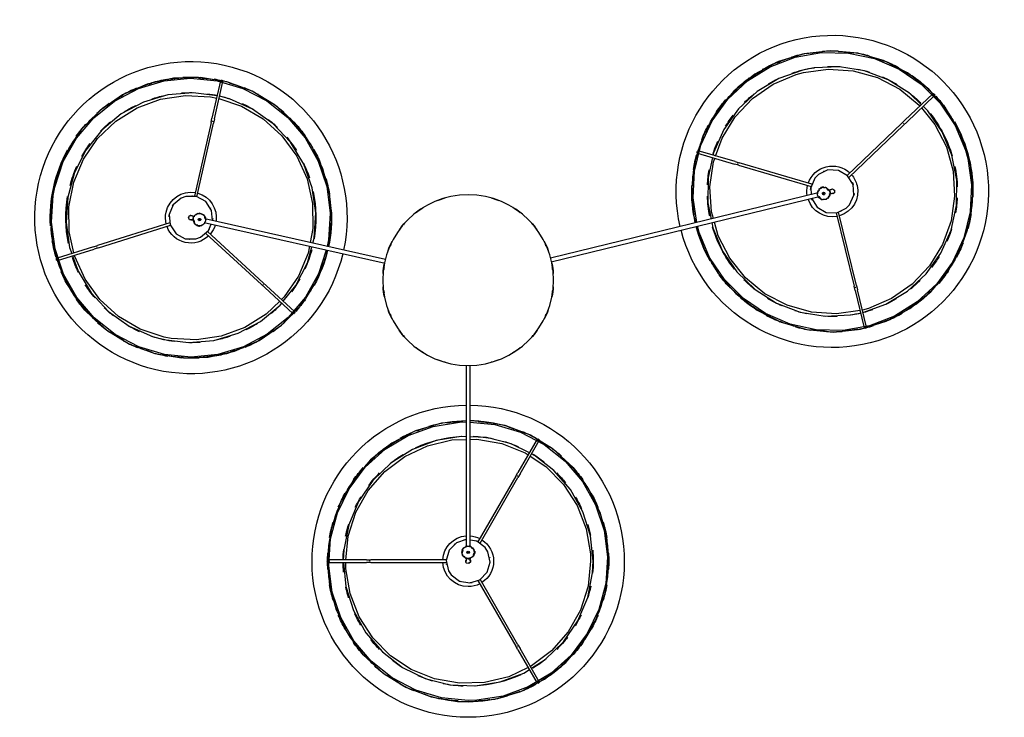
# Model space of a CAD drawing. Header units: millimetres. Extents: x -4228 to 3742, y -1328 to 7565.
# Tile 6 of 7: x 1840 to 3416, y 3693 to 4810. Entities that reach past the tile are written whole.
import ezdxf

# ---------------------------------------------------------------- set-up
doc = ezdxf.new("R2010")
doc.units = ezdxf.units.MM
doc.layers.add('E-LITE-EQPM', color=7, linetype='Continuous', lineweight=20)

# ---------------------------------------------------------------- blocks, each defined once
blk = doc.blocks.new('64314-3L   _Suspended_tensor - 64314-54-3L CONGA Black_White pendant lamp ø450-3L-720761-Planta_PDF Copy 1')
at = {"layer": 'E-LITE-EQPM', "color": 253, "lineweight": 25, "true_color": 0xaaaaaa}
for p, q in [((79.7, 592), (110.4, 645.2)), ((113.9, 643.2), (83.2, 590)), ((15.7, 481.1), (76.2, 585.9)), ((79.6, 583.9), (19.1, 478.9)), ((79.7, 592), (76.2, 585.9)), ((77.8, 586.7), (78.4, 587.7)), ((80.2, 586.8), (79.5, 585.7)), ((79.6, 583.9), (83.2, 590)), ((213.5, 519), (213.4, 519.2)), ((-224.1, 452), (-162.8, 452)), ((-162.8, 448), (-224.1, 448)), ((-155.7, 452), (-162.8, 452)), ((-162.8, 448), (-155.7, 448)), ((-158.5, 451), (-157.2, 451)), ((-157.2, 449), (-158.5, 449)), ((-155.7, 452), (-34.6, 452)), ((-34.7, 448), (-155.7, 448)), ((-3, 444.1), (-3, 445.9)), ((3, 445.9), (3, 444.1)), ((-3, 136.3), (-3, 427.6)), ((3, 427.6), (3, 136.3)), ((8.7, 439.6), (9.1, 437.8)), ((8.7, 437.8), (10.7, 437.8)), ((10.7, 433.8), (8.7, 433.8)), ((10, 433.6), (8.7, 431.8)), ((10.7, 437.3), (9.1, 437.3)), ((10.7, 434.3), (9.1, 434.3)), ((10.7, 435.8), (10.7, 437.8)), ((10.7, 433.8), (10.7, 435.8)), ((76.1, 314.1), (15.6, 419)), ((19.1, 420.9), (79.6, 316.1)), ((83.1, 310), (79.6, 316.1)), ((76.1, 314.1), (79.7, 308)), ((78.4, 312.2), (77.8, 313.3)), ((79.5, 314.3), (80, 313.4)), ((110.4, 254.8), (79.7, 308)), ((83.1, 310), (113.8, 256.8)), ((619.5, 16.6), (634, 76.2)), ((637.9, 75.2), (623.4, 15.7)), ((-325.6, 11.9), (-280.8, 53.2)), ((-278, 50.4), (-322.9, 8.9)), ((619.5, 16.6), (617.9, 9.7)), ((-419.7, -74.9), (-330.8, 7.1)), ((-328.1, 4.2), (-417.1, -78)), ((-325.6, 11.9), (-330.8, 7.1)), ((-329, 7.4), (-328.4, 7.9)), ((-328.1, 4.2), (-322.9, 8.9)), ((-327.2, 6.3), (-327.6, 5.9)), ((589.2, -107.8), (617.9, 9.7)), ((621.7, 8.8), (593.1, -108.8)), ((619.2, 11), (619.5, 12.2)), ((621.4, 11.8), (621.1, 10.5)), ((621.7, 8.8), (623.4, 15.7)), ((-657.4, -31.3), (-598.7, -49.6)), ((-422.7, -92.1), (-133.1, -26.9)), ((132.8, -29.3), (561.9, -133.8)), ((-599.9, -53.4), (-658.2, -35.3)), ((-132.4, -32.9), (-421.3, -98)), ((560.5, -139.6), (132, -35.2)), ((-599.9, -53.4), (-593.2, -55.5)), ((-592, -51.7), (-598.7, -49.6)), ((-594.3, -54.1), (-595.3, -53.8)), ((-594.7, -51.9), (-593.7, -52.2)), ((-477.7, -91.5), (-593.2, -55.5)), ((-592, -51.7), (-476.3, -87.8)), ((-435.6, -89.2), (-434, -88.5)), ((-432.4, -86.4), (-434.4, -86.8)), ((-433.9, -88.9), (-434.4, -86.8)), ((-433.9, -86.7), (-433.5, -88.4)), ((-430.5, -86), (-432.4, -86.4)), ((-431, -86.1), (-430.6, -87.7)), ((-430.5, -86), (-430, -88)), ((-430.1, -86.6), (-428.1, -87.5)), ((-440.5, -96.2), (-438.8, -95.8)), ((-437.5, -101.6), (-439.2, -102)), ((-411.6, -252.3), (-438.2, -134.2)), ((-434.3, -133.4), (-407.7, -251.4)), ((577.9, -137.7), (579.7, -138.1)), ((432.9, -183.8), (549.2, -149.8)), ((550.1, -153.7), (434, -187.7)), ((564.6, -147.9), (563.3, -146.1)), ((564.7, -148.6), (565.2, -146.6)), ((564.7, -148.6), (566.7, -149.1)), ((565.2, -148.7), (565.6, -147.1)), ((566.7, -149.1), (568.6, -149.6)), ((568.1, -149.4), (568.5, -147.8)), ((569.1, -147.5), (568.6, -149.6)), ((570.8, -148), (569, -147.9)), ((578.2, -143.9), (576.5, -143.5)), ((694.2, -251.1), (606.6, -167.4)), ((609.4, -164.5), (696.9, -248.2)), ((367.2, -203.1), (426.1, -185.8)), ((432.9, -183.8), (426.1, -185.8)), ((427.3, -189.7), (434, -187.7)), ((430.7, -185.5), (431.7, -185.2)), ((432.3, -187.1), (431.1, -187.5)), ((427.3, -189.7), (368.3, -206.9)), ((-406.2, -258.3), (-407.7, -251.4)), ((694.2, -251.1), (699.3, -256)), ((696.5, -252), (696, -251.4)), ((702.1, -253.1), (696.9, -248.2)), ((697.4, -250), (698.2, -250.7)), ((-411.6, -252.3), (-410.1, -259.2)), ((-410, -254.9), (-410.3, -253.6)), ((-396.6, -319), (-410.1, -259.2)), ((-408.3, -253.2), (-408.1, -254.3)), ((-406.2, -258.3), (-392.7, -318.2)), ((743.7, -298.4), (699.3, -256)), ((702.1, -253.1), (746.4, -295.5)), ((-516.6, -312.2), (-516.4, -312.3))]:
    blk.add_line(p, q, dxfattribs=at)
at = {"layer": 'E-LITE-EQPM', "color": 253, "lineweight": 25, "true_color": 0xaaaaaa, "flags": 128}
for points in [[(-2.9, 225.2), (-42.9, 229), (-84.2, 241.3), (-122.4, 261.1), (-156.1, 287.9), (-184.1, 320.6), (-205.4, 358), (-219.2, 398.8), (-224.9, 441.5), (-222.4, 484.5), (-211.8, 526.3), (-193.4, 565.2), (-167.9, 599.9), (-136.2, 629.1), (-99.6, 651.8), (-59.4, 667.1), (-16.9, 674.4), (0, 675.1)], [(0, 673.1), (-42.7, 668.9), (-83.8, 656.7), (-121.8, 636.9), (-155.3, 610.1), (-183.1, 577.5), (-204.1, 540.1), (-217.5, 499.4), (-223, 456.9), (-220.2, 414.1), (-209.2, 372.6), (-190.6, 334), (-164.8, 299.7), (-133, 270.9), (-96.3, 248.8), (-56.1, 234.1), (-13.7, 227.3), (-2.9, 227)], [(0, 675.1), (42.9, 670.9), (84.2, 658.7), (122.4, 638.9), (156.1, 612.1), (184.1, 579.4), (205.4, 542), (219.2, 501.2), (224.9, 458.5), (222.4, 415.5), (211.8, 373.7), (193.4, 334.8), (167.9, 300.1), (136.2, 270.8), (99.6, 248.2), (59.4, 232.9), (16.9, 225.6), (2.9, 225)], [(2.9, 227.2), (42.7, 231), (83.8, 243.3), (121.8, 263.1), (155.3, 289.9), (183.1, 322.5), (204.1, 359.9), (217.5, 400.6), (223, 443.1), (220.2, 485.9), (209.2, 527.4), (190.6, 566), (164.8, 600.3), (133, 629), (96.3, 651.2), (56.1, 665.9), (13.7, 672.6), (0, 673.1)], [(-199.8, 451.9), (-195.9, 490.4), (-183.7, 529.1), (-163.9, 564.6), (-137.4, 595.3), (-105.3, 620.1), (-68.8, 637.8), (-29.4, 647.8), (11.1, 649.7), (51.2, 643.3), (89.2, 629), (98, 623.5)], [(96.1, 620.2), (65.1, 634.9), (26, 644.3), (-14.1, 645.5), (-53.7, 638.5), (-91, 623.6), (-124.5, 601.4), (-152.8, 572.8), (-174.6, 539.1), (-189.1, 501.6), (-195.6, 462), (-195.9, 451.8)], [(196, 450), (191.9, 490), (179.7, 528.3), (160, 563.3), (133.5, 593.5), (101.4, 617.7), (99.5, 618.6)], [(101.2, 621.4), (123.5, 607.3), (152.7, 579.1), (175.6, 545.6), (191.3, 508.2), (199.1, 468.4), (200, 450)], [(-27.3, 471.9), (-13.9, 482.1), (2.7, 484.9), (18.7, 479.6), (30.3, 467.5), (35, 451.3), (31.5, 434.8), (27.3, 428.1)], [(-3, 415.2), (-18.7, 420.4), (-30.3, 432.5), (-35, 448.7), (-31.5, 465.2), (-27.3, 471.9)], [(-2.9, 250.7), (-11.1, 250.3), (-51.2, 256.7), (-89.2, 271), (-123.5, 292.7), (-152.7, 320.9), (-175.6, 354.4), (-191.3, 391.8), (-199.1, 431.6), (-199.9, 448.1)], [(-195.8, 448.1), (-191.9, 410), (-179.7, 371.7), (-160, 336.7), (-133.5, 306.5), (-101.4, 282.3), (-65.1, 265.1), (-26, 255.7), (-2.9, 255)], [(-7.2, 441.7), (-4.5, 445.1), (-3, 445.5)], [(-3.1, 452.5), (-3.8, 448.7), (-2.9, 447.9)], [(3.1, 447.5), (3.8, 451.3), (1, 453.9), (-2.7, 452.9), (-3.1, 452.5)], [(-3, 445.9), (-3, 449.8), (-3, 450)], [(3, 450), (3, 447.2), (3, 445.9)], [(3, 444.7), (8, 442.3), (8.3, 441)], [(99.1, 281.8), (124.5, 298.6), (152.8, 327.2), (174.6, 360.9), (189.1, 398.4), (195.6, 438), (196, 450)], [(200, 450), (195.9, 409.6), (183.7, 370.9), (163.9, 335.4), (137.4, 304.7), (105.3, 279.9), (101.5, 278.1)], [(-8.7, 432.1), (-10, 438.1), (-8.7, 439.8)], [(-3, 427), (-8, 429.4), (-8.3, 430.6)], [(7.2, 430), (4.5, 426.6), (3, 426.2)], [(27.3, 428.1), (13.9, 417.9), (3, 416.1)], [(2.9, 254.9), (14.1, 254.5), (53.7, 261.5), (91, 276.4), (96.2, 279.9)], [(98.1, 276.4), (68.8, 262.2), (29.4, 252.2), (2.9, 251)], [(-663.4, -149.5), (-668.8, -106.7), (-666, -63.7), (-655, -22.1), (-636.3, 16.7), (-610.6, 51.2), (-578.7, 80.2), (-541.9, 102.6), (-501.6, 117.6), (-459.1, 124.6), (-416, 123.4), (-374, 114), (-334.5, 96.7), (-299, 72.3), (-268.9, 41.6), (-245.1, 5.6), (-228.6, -34.2), (-225, -47.7)], [(-227.2, -48.2), (-239.7, -10.2), (-260.6, 27.2), (-288.3, 59.9), (-321.8, 86.7), (-359.7, 106.6), (-400.8, 118.9), (-443.5, 123.1), (-486.2, 119), (-527.3, 106.9), (-565.3, 87.1), (-598.9, 60.4), (-626.7, 27.8), (-647.8, -9.5), (-661.3, -50.2), (-666.8, -92.7), (-664.1, -135.5), (-661.5, -149)], [(-633.4, -39), (-624.5, -14.1), (-603.4, 20.6), (-575.8, 50.3), (-542.7, 73.9), (-505.6, 90.3), (-487.8, 95.1)], [(-487.8, 95.1), (-447.5, 100), (-407.1, 96.6), (-368.1, 85.1), (-332.3, 66), (-301.1, 40.1), (-298.5, 36.8)], [(-301.6, 33.7), (-323.6, 54.7), (-357.6, 76), (-395.3, 89.9), (-435.1, 95.8), (-475.2, 93.5), (-486.9, 91.2)], [(-486.9, 91.2), (-525, 78.4), (-559.7, 58.1), (-589.5, 31.2), (-613.2, -1.3), (-629.8, -37.9), (-630.2, -40)], [(365.2, -86), (378.4, -48.1), (400.1, -10.8), (428.4, 21.6), (462.4, 48.1), (500.8, 67.5), (542.2, 79.3), (585.1, 83.1), (628, 78.5), (669.1, 65.9), (707.2, 45.7), (740.6, 18.6), (768.3, -14.4), (789.3, -52), (802.6, -93), (807.9, -135.7), (805, -178.7), (801.6, -195.3)], [(799.7, -194.8), (805.8, -152.4), (803.6, -109.5), (793.4, -67.9), (775.3, -29), (750.1, 5.7), (718.8, 34.9), (682.4, 57.7), (642.4, 73), (600.2, 80.4), (557.3, 79.6), (515.4, 70.6), (475.9, 53.7), (440.5, 29.6), (410.3, -0.8), (386.4, -36.4), (369.9, -76), (367, -86.4)], [(390, -92), (391.6, -83.9), (407.2, -46.5), (430.1, -13), (459.3, 15.2), (493.6, 36.9), (531.6, 51.3), (571.7, 57.7), (612.2, 55.8), (628.4, 52.7)], [(627.4, 48.7), (589.5, 53.9), (549.4, 51.1), (510.8, 40.2), (475.1, 21.7), (444, -3.8), (418.7, -35), (400.4, -70.7), (394.2, -93)], [(725.5, -275.8), (747.2, -249), (765.5, -213.3), (776.2, -174.5), (778.8, -134.4), (773.1, -94.7), (759.5, -56.9), (738.4, -22.7), (710.8, 6.5), (677.8, 29.5), (640.9, 45.2), (631.1, 47.9)], [(632, 51.7), (668.5, 38.7), (703.3, 17.7), (733.1, -9.8), (756.6, -42.9), (773.1, -80), (781.7, -119.7), (782.1, -160.2), (774.3, -200.1), (758.7, -237.5), (735.8, -271), (728.2, -278.4)], [(-296.1, 33.8), (-275.8, 8.4), (-257.4, -27.8), (-250.3, -53.4)], [(-254.1, -54.3), (-256.3, -43.2), (-271.8, -6.2), (-294.5, 26.9), (-299.1, 31.3)], [(-401.8, -295.3), (-440.2, -299.9), (-480.7, -296.6), (-519.6, -285.1), (-555.4, -266), (-586.6, -240), (-612, -208.3), (-630.4, -172.2), (-641.1, -133), (-643.7, -92.5), (-638.1, -52.3), (-634.6, -42.5)], [(-631.1, -43.7), (-638.5, -77.1), (-639.1, -117.3), (-631.5, -156.7), (-616, -193.8), (-593.2, -226.9), (-564.2, -254.7), (-530.1, -276), (-492.4, -289.9), (-452.7, -295.8), (-412.5, -293.5), (-402.6, -291.5)], [(-223.9, -53.4), (-218.9, -93.3), (-221.7, -136.2), (-232.7, -177.9), (-251.4, -216.7), (-277.2, -251.2), (-309, -280.2), (-345.8, -302.6), (-386.2, -317.5), (-428.7, -324.5), (-471.7, -323.3), (-513.8, -313.9), (-553.2, -296.7), (-588.7, -272.3), (-618.9, -241.5), (-642.6, -205.6), (-659.1, -165.8), (-663.4, -149.5)], [(-661.5, -149), (-648.1, -189.7), (-627.2, -227.2), (-599.4, -259.9), (-566, -286.7), (-528, -306.6), (-486.9, -318.9), (-444.3, -323.1), (-401.6, -319), (-360.5, -306.9), (-322.4, -287.1), (-288.9, -260.4), (-261, -227.8), (-240, -190.4), (-226.4, -149.8), (-220.9, -107.2), (-223.7, -64.4), (-225.7, -53.8)], [(-399, -290.6), (-362.7, -278.4), (-328, -258.1), (-298.2, -231.1), (-274.5, -198.7), (-258, -162.1), (-249.2, -122.9), (-248.6, -82.7), (-253, -60)], [(-248.8, -59), (-246.6, -67), (-244, -107.5), (-249.6, -147.7), (-263.3, -185.9), (-284.3, -220.6), (-312, -250.3), (-345, -273.9), (-382.2, -290.2), (-398.1, -294.6)], [(-459.2, -131.4), (-472.1, -120.6), (-478.5, -105), (-476.9, -88.3), (-467.6, -74.2), (-452.8, -66.1), (-436, -65.9), (-428.5, -68.5)], [(-428.5, -68.5), (-415.6, -79.3), (-411.4, -89.7)], [(-439.4, -96), (-438.1, -90.4), (-437, -89.9)], [(-425.9, -88.6), (-422, -90.4), (-421.3, -91.9)], [(801.6, -195.3), (787.5, -236), (765.8, -273.2), (737.5, -305.6), (703.5, -332.1), (665.1, -351.6), (623.7, -363.4), (580.8, -367.1), (537.9, -362.5), (496.8, -349.9), (458.7, -329.7), (425.3, -302.6), (397.6, -269.6), (376.6, -232), (363.3, -191), (358, -148.3), (360.9, -105.3), (363.7, -91.6)], [(365.8, -92.1), (360.1, -131.7), (362.3, -174.5), (372.5, -216.1), (390.6, -255), (415.8, -289.7), (447.1, -319), (483.5, -341.7), (523.5, -357), (565.7, -364.4), (608.6, -363.6), (650.5, -354.6), (690, -337.7), (725.4, -313.7), (755.6, -283.2), (779.5, -247.6), (796, -208), (799.7, -194.8)], [(-409.3, -95.3), (-410.9, -111.7), (-420.2, -125.8), (-435, -133.8), (-451.8, -134.1), (-459.2, -131.4)], [(-442.1, -96.4), (-446, -96.6), (-447.9, -99.9), (-446.1, -103.3), (-445.6, -103.6)], [(-445.6, -103.6), (-441.8, -103.4), (-441.2, -102.4)], [(-444.5, -97.1), (-441.8, -96.5), (-440.5, -96.2)], [(-439.2, -102), (-443, -102.9), (-443.2, -102.9)], [(-434.2, -105.2), (-438.1, -103.3), (-438.8, -101.9)], [(-424.5, -104.5), (-430.1, -107.2), (-432.1, -106.2)], [(-420.8, -97.9), (-422, -103.3), (-423.2, -103.9)], [(391.1, -196.2), (384.2, -164.4), (383.8, -123.8), (388.9, -97.7)], [(392.7, -98.6), (389.7, -109.5), (387.1, -149.6), (392.8, -189.4), (394.7, -194.7)], [(549.8, -131), (558.6, -116.9), (573.2, -108.4), (590, -107.7), (605.2, -115), (610.7, -120.7)], [(610.7, -120.7), (617.4, -136.1), (616.2, -152.9), (607.3, -167.2), (592.7, -175.6), (575.9, -176.3), (560.7, -169), (555.2, -163.4)], [(555.2, -163.4), (548.5, -147.9), (549.3, -136.9)], [(561.8, -144.3), (559.1, -140.8), (559.2, -139.3)], [(561.2, -133.7), (564.9, -129.3), (566.1, -129.3)], [(567.6, -129.4), (573.8, -129.4), (575.1, -131.2)], [(576.6, -133), (579.3, -136.5), (579.2, -138.1)], [(579.7, -138.1), (583.5, -139.1), (583.7, -139.1)], [(579.8, -144.4), (583.3, -146), (586.5, -143.9), (586.4, -140), (586.1, -139.6)], [(586.1, -139.6), (582.6, -138), (581.6, -138.7)], [(577.1, -143.6), (573.5, -148), (572.3, -148)], [(582.3, -144.9), (579.6, -144.3), (578.2, -143.9)], [(535.6, -336.3), (497.4, -322.8), (462.6, -301.8), (432.9, -274.2), (409.3, -241.1), (392.8, -204), (391.9, -199.9)], [(396.1, -198.7), (406.4, -227.1), (427.5, -261.4), (455.1, -290.6), (488.1, -313.5), (525, -329.2), (536.6, -332.4)], [(725.8, -280.7), (706.6, -299.2), (672.3, -320.9), (634.3, -335.3), (594.2, -341.7), (553.7, -339.8), (535.6, -336.3)], [(536.6, -332.4), (576.4, -337.9), (616.5, -335.1), (655.1, -324.2), (690.8, -305.7), (721.9, -280.2), (723.3, -278.5)]]:
    blk.add_lwpolyline(points, dxfattribs=at)
at = {"layer": 'E-LITE-EQPM', "color": 253, "lineweight": 25, "true_color": 0xaaaaaa}
for centre, radius, start, end in [((0, 450), 249.9, 90.0002, 269.3298), ((0, 450), 249.9, 270.653, 90.0002), ((0, 450), 224.3, 106.8052, 112.4925), ((0, 450), 225.1, 90.0002, 106.0716), ((0, 450), 224.3, 94.0577, 98.9354), ((0, 450), 225.1, 73.9287, 90.0002), ((0, 450), 224.3, 81.065, 85.9426), ((0, 450), 224.3, 68.3995, 73.5809), ((0, 450), 224.3, 118.9424, 125.3514), ((0, 450), 225.1, 112.7056, 118.9287), ((0, 450), 200.2, 92.2316, 101.5633), ((0, 450), 200.2, 65.1676, 87.0918), ((0, 450), 225.1, 61.0716, 67.5002), ((0, 450), 224.3, 60.5368, 61.0579), ((0, 450), 225.1, 125.3573, 131.7859), ((0, 450), 200.2, 106.6365, 113.6123), ((0, 450), 224.3, 54.6489, 59.5288), ((0, 450), 225.1, 48.2144, 54.643), ((0, 450), 224.3, 131.7895, 138.1985), ((0, 450), 200.2, 121.1305, 127.3293), ((0, 450), 200.2, 51.4424, 58.6609), ((0, 450), 224.3, 41.7895, 48.1985), ((0, 450), 225.1, 138.2144, 144.643), ((0, 450), 225.1, 35.3573, 41.7859), ((0, 450), 200.2, 135.1358, 141.1974), ((0, 450), 200.2, 37.3377, 44.9014), ((0, 450), 224.3, 144.6489, 151.0579), ((0, 450), 224.3, 28.9424, 35.3514), ((0, 450), 225.1, 151.1182, 157.5002), ((0, 450), 200.2, 149.186, 155.0723), ((0, 450), 200.2, 25.5209, 31.1289), ((0, 450), 225.1, 22.5468, 28.9287), ((0, 450), 224.3, 157.5078, 163.9168), ((0, 450), 224.3, 16.0836, 22.4925), ((0, 450), 225.1, 163.9287, 170.3573), ((0, 450), 200.2, 162.9928, 164.4232), ((0, 450), 200.2, 11.5384, 17.2169), ((0, 450), 225.1, 9.643, 16.0716), ((0, 450), 200.2, 164.5098, 167.9537), ((0, 450), 40.7, 90.0002, 177.1526), ((0, 450), 40.7, 62.7726, 90.0002), ((0, 450), 224.3, 170.3664, 176.7754), ((0, 450), 35, 109.1359, 113.863), ((0, 450), 35, 79.2896, 84.8661), ((0, 450), 40.7, 302.8354, 57.1013), ((0, 450), 224.3, 3.2249, 9.6339), ((0, 450), 225.1, 176.7859, 183.2144), ((0, 450), 200.2, 174.9321, 179.4642), ((0, 450), 200.2, 0.0002, 5.4384), ((0, 450), 225.1, 356.7859, 3.2144), ((0, 450), 200.2, 180.5585, 185.4384), ((0, 450), 40.7, 182.8238, 265.5889), ((0, 450), 35, 169.9943, 171.2921), ((0, 435.8), 10, 90, 270), ((0, 435.8), 10.3, 145.5681, 154.3667), ((0, 450), 4, 142.4975, 168.7282), ((0, 435.8), 10, 270, 90), ((0, 450), 3, 60, 75), ((0, 450), 4, 321.2921, 351.2594), ((0, 435.8), 10.3, 23.9961, 34.9367), ((0, 450), 35, 349.9943, 351.2921), ((0, 450), 200.2, 354.9321, 0.0002), ((0, 450), 224.3, 183.2249, 189.6339), ((0, 435.8), 10.3, 203.9961, 214.9367), ((0, 435.8), 2, 90, 270), ((0, 435.8), 2, 90, 180), ((0, 435.8), 2, 180.4928, 270), ((0, 435.8), 2, 270, 90), ((0, 435.8), 2, 0, 90), ((0, 435.8), 2, 270, 359.5072), ((0, 435.8), 10.3, 325.5681, 334.3667), ((0, 450), 224.3, 350.3664, 356.7754), ((0, 450), 225.1, 189.643, 196.0716), ((0, 450), 200.2, 191.5384, 195.4903), ((0, 450), 35, 230.2487, 232.2609), ((0, 450), 35, 259.2896, 264.1709), ((0, 450), 40.7, 274.4204, 297.1641), ((0, 450), 35, 289.1359, 293.863), ((0, 450), 225.1, 343.9287, 350.3573), ((0, 450), 200.2, 195.5771, 197.2169), ((0, 450), 200.2, 342.9928, 347.9537), ((0, 450), 224.3, 196.0836, 202.4925), ((0, 450), 224.3, 337.5078, 343.9168), ((0, 450), 225.1, 202.5468, 208.9287), ((0, 450), 200.2, 205.5209, 211.1289), ((0, 450), 200.2, 329.0358, 335.0723), ((0, 450), 225.1, 331.1182, 337.5002), ((0, 450), 224.3, 208.9424, 215.3514), ((0, 450), 224.3, 324.6489, 331.0579), ((0, 450), 225.1, 215.3573, 221.7859), ((0, 450), 200.2, 217.3377, 224.9014), ((0, 450), 200.2, 315.1358, 321.1974), ((0, 450), 225.1, 318.2144, 324.643), ((0, 450), 224.3, 221.7895, 228.1985), ((0, 450), 224.3, 311.7895, 318.1985), ((0, 450), 200.2, 231.4424, 238.6609), ((0, 450), 200.2, 301.1305, 307.3293), ((0, 450), 225.1, 228.2144, 234.643), ((0, 450), 200.2, 245.1676, 267.0918), ((0, 450), 225.1, 305.3573, 311.6564), ((0, 450), 224.3, 234.6489, 241.0579), ((0, 450), 225.1, 241.0716, 247.5002), ((0, 450), 200.2, 272.2316, 281.5633), ((0, 450), 200.2, 286.6365, 293.6123), ((0, 450), 225.1, 292.7056, 298.9287), ((0, 450), 224.3, 298.9424, 299.4506), ((0, 450), 224.3, 300.3724, 305.3514), ((0, 450), 224.3, 248.3995, 253.5809), ((0, 450), 224.3, 286.8052, 292.4925), ((0, 450), 225.1, 253.9287, 269.2558), ((0, 450), 224.3, 261.065, 265.9426), ((0, 450), 225.1, 270.7436, 286.0716), ((0, 450), 224.3, 274.0577, 278.9354), ((-443.9, -100), 249.9, 13.3472, 192.6948), ((0, 0), 136.7, 105.7068, 110.9147), ((0, 0), 136.7, 69.0853, 74.2932), ((-443.9, -100), 224.3, 105.921, 112.33), ((-443.9, -100), 225.1, 99.4805, 105.909), ((-443.9, -100), 224.3, 93.0624, 99.4714), ((-443.9, -100), 225.1, 86.67, 93.0519), ((-443.9, -100), 224.3, 80.2038, 86.6128), ((-443.9, -100), 225.1, 73.7222, 80.1948), ((-443.9, -100), 224.3, 67.3452, 73.6646), ((0, 0), 136.7, 121.4225, 127.6461), ((0, 0), 136.7, 52.3539, 58.5775), ((-443.9, -100), 224.3, 118.7799, 125.1889), ((-443.9, -100), 225.1, 112.3376, 118.6367), ((-443.9, -100), 200.2, 102.6948, 108.133), ((-443.9, -100), 200.2, 97.6267, 102.6948), ((-443.9, -100), 200.2, 85.6874, 90.6483), ((-443.9, -100), 200.2, 71.7304, 77.7669), ((-443.9, -100), 225.1, 60.909, 67.3376), ((-443.9, -100), 224.3, 54.4863, 60.8953), ((583, -142), 249.9, 346.3092, 165.6393), ((-443.9, -100), 225.1, 125.2414, 131.6233), ((-443.9, -100), 200.2, 114.2361, 119.844), ((-443.9, -100), 200.2, 57.8304, 63.892), ((-443.9, -100), 225.1, 48.0519, 54.351), ((0, 0), 136.7, 137.1493, 143.7795), ((0, 0), 135.8, 139.0909, 139.4124), ((0, 0), 136.7, 36.2205, 42.8507), ((0, 0), 135.8, 40.5876, 40.9091), ((583, -142), 225.1, 98.8092, 105.2378), ((583, -142), 224.3, 92.391, 98.8), ((583, -142), 225.1, 85.9521, 92.3806), ((583, -142), 224.3, 79.5325, 85.9415), ((583, -142), 225.1, 73.0949, 79.5235), ((-443.9, -100), 224.3, 131.6393, 138.0483), ((-443.9, -100), 224.3, 43.227, 48.0483), ((583, -142), 225.1, 111.713, 118.0949), ((583, -142), 224.3, 105.2496, 111.6586), ((583, -142), 224.3, 66.6739, 73.0829), ((583, -142), 225.1, 60.2378, 66.6664), ((-443.9, -100), 225.1, 138.0985, 144.4805), ((-443.9, -100), 200.2, 128.2171, 133.8235), ((-443.9, -100), 200.2, 43.8251, 50.0239), ((-443.9, -100), 224.3, 41.6393, 42.2434), ((-443.9, -100), 225.1, 35.4002, 41.7872), ((0, 0), 136.7, 152.8907, 159.713), ((0, 0), 135.8, 154.9372, 156.3138), ((0, 0), 136.7, 20.287, 27.1093), ((0, 0), 135.8, 23.6862, 25.0628), ((583, -142), 224.3, 118.1085, 124.5175), ((583, -142), 200.2, 101.8285, 107.438), ((583, -142), 200.2, 87.8443, 93.5259), ((583, -142), 200.2, 76.8675, 81.7475), ((583, -142), 200.2, 71.2412, 75.7732), ((583, -142), 224.3, 53.815, 60.224), ((583, -142), 225.1, 124.5235, 130.8225), ((583, -142), 200.2, 113.6468, 121.2104), ((583, -142), 200.2, 59.3019, 64.2628), ((583, -142), 225.1, 47.4273, 53.8092), ((-443.9, -100), 224.3, 144.4863, 150.8953), ((-443.9, -100), 200.2, 140.0323, 147.596), ((-443.9, -100), 200.2, 29.3311, 36.3069), ((-443.9, -100), 224.3, 29.4998, 35.1889), ((0, 0), 136.7, 168.6525, 175.5552), ((0, 0), 135.8, 171.0902, 172.7714), ((0, 0), 136.7, 4.4448, 11.3475), ((0, 0), 135.8, 7.2286, 8.9893), ((583, -142), 224.3, 130.9679, 137.3769), ((583, -142), 200.2, 127.7515, 134.97), ((583, -142), 224.3, 40.9679, 47.3769), ((-443.9, -100), 225.1, 150.909, 157.3376), ((-443.9, -100), 225.1, 13.4386, 28.7662), ((583, -142), 225.1, 137.3806, 143.6797), ((583, -142), 200.2, 45.3448, 51.3813), ((583, -142), 225.1, 34.5235, 40.8225), ((-443.9, -100), 224.3, 157.3452, 162.2234), ((-443.9, -100), 200.2, 154.137, 161.3555), ((0, 0), 136.7, 184.4448, 191.3475), ((0, 0), 136.7, 348.6525, 355.5552), ((583, -142), 224.3, 144.7085, 149.8899), ((583, -142), 224.3, 28.1085, 34.5175), ((-443.9, -100), 200.2, 14.9262, 24.2579), ((-443.9, -100), 224.3, 16.7523, 21.63), ((0, 0), 135.8, 187.2286, 188.9893), ((0, 0), 135.8, 351.0107, 352.7714), ((583, -142), 225.1, 150.2378, 165.5653), ((583, -142), 200.2, 141.4766, 163.4008), ((583, -142), 200.2, 31.4448, 37.5065), ((-443.9, -100), 225.1, 163.7662, 170.1948), ((-443.9, -100), 224.3, 163.0401, 163.7542), ((583, -142), 225.1, 21.6664, 27.9654), ((-443.9, -100), 249.9, 192.6948, 12.0248), ((-443.9, -100), 200.2, 168.0039, 189.7864), ((-443.9, -100), 40.7, 45.53, 159.7959), ((-443.9, -100), 225.1, 356.6233, 11.9508), ((0, 0), 136.7, 200.287, 207.1093), ((0, 0), 135.8, 203.6862, 205.0628), ((0, 0), 136.7, 332.8907, 339.713), ((0, 0), 135.8, 334.9372, 336.3138), ((583, -142), 224.3, 157.374, 162.2516), ((583, -142), 200.2, 17.4395, 23.6384), ((583, -142), 224.3, 15.2496, 21.6586), ((-443.9, -100), 224.3, 171.0941, 176.2754), ((-443.9, -100), 35, 92.6891, 93.9869), ((-443.9, -100), 40.7, 16.9659, 39.8587), ((-443.9, -100), 200.2, 348.0039, 9.7864), ((-443.9, -100), 224.3, 3.7596, 8.6372), ((-443.9, -100), 225.1, 176.6233, 192.6948), ((-443.9, -100), 40.7, 165.4672, 192.6948), ((-430.1, -96.9), 10, 12.6948, 192.6948), ((-430.1, -96.9), 10.3, 126.6909, 137.6315), ((-443.9, -100), 40.7, 285.5184, 8.2849), ((-430.1, -96.9), 10.3, 68.2629, 77.0615), ((-443.9, -100), 35, 31.8495, 36.516), ((0, 0), 136.7, 216.2205, 222.8507), ((0, 0), 135.8, 220.5876, 220.9091), ((0, 0), 136.7, 317.1493, 323.7795), ((0, 0), 135.8, 319.0909, 319.4124), ((583, -142), 249.9, 166.9791, 346.3092), ((583, -142), 225.1, 167.0531, 182.3806), ((583, -142), 225.1, 9.0146, 15.2378), ((-443.9, -100), 40.7, 192.6948, 279.8472), ((-443.9, -100), 35, 181.9844, 187.5609), ((-443.9, -100), 3, 162.6948, 177.6948), ((-443.9, -100), 4, 243.9869, 271.295), ((-443.9, -100), 4, 63.9869, 93.9542), ((-430.1, -96.9), 10, 192.6948, 12.6948), ((-430.1, -96.9), 10.3, 248.2629, 257.0615), ((-430.1, -96.9), 2, 12.6948, 192.6948), ((-430.1, -96.9), 2, 112.2098, 192.6948), ((-430.1, -96.9), 2, 192.6948, 12.6948), ((-430.1, -96.9), 2, 192.6948, 12.6948), ((-430.1, -96.9), 2, 12.6948, 102.6948), ((-430.1, -96.9), 10.3, 306.6909, 317.6315), ((-443.9, -100), 35, 1.9844, 7.5609), ((0, 0), 136.7, 232.3539, 238.5775), ((0, 0), 136.7, 301.4225, 307.6461), ((583, -142), 224.3, 170.3668, 175.2444), ((583, -142), 200.2, 168.5407, 177.8724), ((583, -142), 40.7, 79.1328, 162.0618), ((583, -142), 40.7, 346.3092, 73.4616), ((583, -142), 35, 66.3036, 67.6014), ((583, -142), 200.2, 2.9455, 9.9214), ((583, -142), 224.3, 3.1142, 8.8), ((-443.9, -100), 224.3, 183.7596, 188.6372), ((-443.9, -100), 35, 211.8495, 216.516), ((-443.9, -100), 35, 332.9435, 334.9557), ((-443.9, -100), 224.3, 351.0941, 356.2754), ((583, -142), 35, 126.558, 127.6014), ((-443.9, -100), 35, 272.6891, 273.9869), ((-443.9, -100), 225.1, 343.7662, 350.1948), ((0, 0), 136.7, 249.0853, 254.2932), ((0, 0), 136.7, 285.7068, 290.9147), ((583, -142), 40.7, 170.7304, 193.4732), ((583, -142), 35, 155.5989, 161.1754), ((569.2, -138.7), 10, 166.3093, 346.3093), ((569.2, -138.7), 10, 346.3093, 166.3093), ((569.2, -138.7), 10.3, 100.3055, 111.246), ((569.2, -138.7), 2, 166.3093, 346.3093), ((569.2, -138.7), 2, 166.3093, 346.3093), ((569.2, -138.7), 2, 346.3093, 166.3093), ((569.2, -138.7), 2, 346.3093, 166.3093), ((569.2, -138.7), 10.3, 41.8775, 50.6761), ((583, -142), 4, 37.6014, 65.1689), ((583, -142), 35, 5.4258, 10.1641), ((583, -142), 225.1, 346.3092, 2.3806), ((-443.9, -100), 225.1, 192.6948, 208.7662), ((-443.9, -100), 200.2, 194.9262, 204.2579), ((583, -142), 224.3, 183.1142, 188.8), ((583, -142), 200.2, 182.9455, 189.9214), ((583, -142), 40.7, 199.1444, 313.4103), ((583, -142), 35, 185.4258, 190.1641), ((569.2, -138.7), 10.3, 221.8775, 230.3625), ((569.2, -138.7), 10.3, 280.3055, 291.246), ((583, -142), 4, 217.6014, 247.5688), ((583, -142), 3, 316.3093, 331.3093), ((583, -142), 40.7, 319.0816, 346.3092), ((583, -142), 35, 335.5989, 341.1754), ((583, -142), 200.2, 348.5407, 357.8724), ((-443.9, -100), 224.3, 196.7523, 201.63), ((-443.9, -100), 200.2, 334.137, 341.3555), ((-443.9, -100), 224.3, 337.3452, 343.7542), ((583, -142), 224.3, 350.3668, 355.2444), ((-443.9, -100), 225.1, 330.909, 337.3376), ((583, -142), 225.1, 189.0146, 195.2378), ((583, -142), 35, 246.3036, 247.6014), ((-443.9, -100), 200.2, 209.3311, 216.3069), ((583, -142), 224.3, 195.2496, 195.7597), ((583, -142), 200.2, 197.4395, 203.6384), ((583, -142), 200.2, 321.4766, 343.4008), ((583, -142), 225.1, 330.2378, 346.3092), ((-443.9, -100), 224.3, 209.4998, 215.1889), ((-443.9, -100), 200.2, 320.0323, 327.596), ((-443.9, -100), 224.3, 324.4863, 330.8953), ((583, -142), 224.3, 196.6815, 201.6586), ((583, -142), 224.3, 337.374, 342.2516), ((-443.9, -100), 225.1, 215.4002, 221.6233), ((-443.9, -100), 225.1, 318.0519, 324.4805), ((583, -142), 225.1, 201.6664, 208.0949), ((-443.9, -100), 224.3, 221.6393, 228.0483), ((-443.9, -100), 200.2, 223.8251, 230.0239), ((-443.9, -100), 200.2, 308.2171, 313.8235), ((-443.9, -100), 224.3, 311.6393, 318.0483), ((583, -142), 224.3, 208.1085, 214.5175), ((583, -142), 200.2, 211.4448, 217.5065), ((-443.9, -100), 225.1, 228.0519, 234.4805), ((583, -142), 224.3, 324.7085, 329.8899), ((-443.9, -100), 224.3, 234.4863, 240.8953), ((-443.9, -100), 200.2, 237.8304, 243.892), ((-443.9, -100), 200.2, 294.2361, 299.9115), ((-443.9, -100), 224.3, 298.7799, 305.1889), ((-443.9, -100), 225.1, 305.1948, 311.6233), ((583, -142), 225.1, 214.5235, 220.8225), ((583, -142), 200.2, 307.7515, 314.97), ((583, -142), 225.1, 317.3806, 323.8092), ((-443.9, -100), 225.1, 240.909, 247.3376), ((-443.9, -100), 200.2, 251.7304, 257.7669), ((-443.9, -100), 200.2, 277.6267, 282.1587), ((-443.9, -100), 200.2, 283.2531, 288.133), ((-443.9, -100), 225.1, 292.3376, 298.6367), ((583, -142), 224.3, 220.9679, 227.3769), ((583, -142), 200.2, 225.3448, 231.3813), ((583, -142), 224.3, 310.9679, 315.8428), ((583, -142), 224.3, 316.6545, 317.3769), ((-443.9, -100), 224.3, 247.3452, 253.7542), ((-443.9, -100), 200.2, 265.6874, 270.6483), ((-443.9, -100), 224.3, 285.921, 292.33), ((583, -142), 225.1, 227.3806, 233.8092), ((583, -142), 200.2, 239.3019, 244.2628), ((583, -142), 200.2, 293.6468, 301.2104), ((583, -142), 225.1, 304.5235, 311.0693), ((-443.9, -100), 225.1, 253.7662, 260.1948), ((-443.9, -100), 224.3, 260.2038, 266.6128), ((-443.9, -100), 225.1, 266.67, 273.0519), ((-443.9, -100), 224.3, 273.0624, 279.4714), ((-443.9, -100), 225.1, 279.4805, 285.909), ((583, -142), 224.3, 233.815, 240.224), ((583, -142), 224.3, 298.1085, 304.5175), ((583, -142), 225.1, 240.2844, 246.6664), ((583, -142), 200.2, 251.2412, 256.3092), ((583, -142), 200.2, 256.3092, 261.7475), ((583, -142), 200.2, 267.8443, 273.5259), ((583, -142), 200.2, 281.8285, 287.438), ((583, -142), 225.1, 291.6664, 298.0949), ((583, -142), 224.3, 246.6739, 253.0829), ((583, -142), 225.1, 253.0949, 259.5235), ((583, -142), 225.1, 278.8092, 285.2378), ((583, -142), 224.3, 285.2496, 291.6586), ((583, -142), 224.3, 259.5325, 265.9415), ((583, -142), 225.1, 265.9521, 272.3806), ((583, -142), 224.3, 272.391, 278.6853)]:
    blk.add_arc(centre, radius, start, end, dxfattribs=at)
for centre, major_axis, ratio, start_param, end_param in [((112.1, 644.2), (-1.73, 1), 0.707107, 0, 0.261799), ((112.1, 644.2), (-1.73, 1), 0.707107, 3.141593, 6.283185), ((112.1, 644.2), (-1.73, 1), 0.707107, 0.785398, 2.356194), ((112.1, 644.2), (-1.73, 1), 0.707107, 2.879793, 3.141593), ((-224.2, 450), (0, 2), 0.707107, 0.523599, 2.617994), ((-224.2, 450), (0, 2), 0.707107, 3.926991, 5.497787), ((0, 435.8), (3, 0), 0.082751, 3.987187, 4.45059), ((0, 435.8), (-3, 0), 0.082751, 1.320007, 1.570796), ((0, 435.8), (3, 0), 0.082751, 4.712389, 5.437591), ((112.1, 255.8), (1.73, 1), 0.707107, 2.879793, 3.141593), ((112.1, 255.8), (1.73, 1), 0.707107, 1.047198, 2.356194), ((112.1, 255.8), (1.73, 1), 0.707107, 3.141593, 6.283185), ((112.1, 255.8), (1.73, 1), 0.707107, 0, 0.261799), ((636, 75.8), (-1.94, 0.47), 0.707107, 0.785398, 2.356194), ((636, 75.8), (-1.94, 0.47), 0.707107, 3.665191, 5.759587), ((-279.1, 52.1), (-1.36, 1.47), 0.707107, 0.785398, 2.356194), ((-279.1, 52.1), (-1.36, 1.47), 0.707107, 0, 0.261799), ((-279.1, 52.1), (-1.36, 1.47), 0.707107, 3.141593, 6.283185), ((-279.1, 52.1), (-1.36, 1.47), 0.707107, 2.879793, 3.141593), ((-657.9, -33.3), (0.59, 1.91), 0.707107, 0, 3.141593), ((-657.9, -33.3), (0.59, 1.91), 0.707107, 6.021386, 6.283185), ((-657.9, -33.3), (0.59, 1.91), 0.707107, 3.141593, 3.403392), ((-657.9, -33.3), (0.59, 1.91), 0.707107, 3.926991, 5.497787), ((-430.1, -96.9), (-0.66, 2.93), 0.081445, 4.974188, 5.497787), ((-430.1, -96.9), (-0.66, 2.93), 0.081445, 4.712389, 4.962911), ((-430.1, -96.9), (-0.66, 2.93), 0.081445, 3.987024, 4.712389), ((569.2, -138.7), (0.71, 2.91), 0.055856, 1.570796, 2.299346), ((569.2, -138.7), (0.71, 2.91), 0.055856, 1.325525, 1.570796), ((569.2, -138.7), (0.71, 2.91), 0.055856, 0.842247, 1.308997), ((367.8, -205), (-0.56, 1.92), 0.707107, 0, 3.141593), ((367.8, -205), (-0.56, 1.92), 0.707107, 6.021386, 6.283185), ((367.8, -205), (-0.56, 1.92), 0.707107, 3.926991, 5.497787), ((367.8, -205), (-0.56, 1.92), 0.707107, 3.141593, 3.403392), ((745.1, -296.9), (1.38, 1.45), 0.707107, 0.785398, 2.356194), ((745.1, -296.9), (1.38, 1.45), 0.707107, 2.879793, 3.141593), ((745.1, -296.9), (1.38, 1.45), 0.707107, 3.141593, 6.283185), ((745.1, -296.9), (1.38, 1.45), 0.707107, 0, 0.261799), ((-394.6, -318.7), (1.95, 0.44), 0.707107, 0.785398, 2.356194), ((-394.6, -318.7), (1.95, 0.44), 0.707107, 3.665191, 5.759587)]:
    blk.add_ellipse(centre, major_axis=major_axis, ratio=ratio, start_param=start_param, end_param=end_param, dxfattribs=at)
for points, knots in [([(-4.4, 444.8), (-4.4, 444.8), (-4.3, 444.9), (-3.8, 445.1), (-3.2, 445.3), (-2.7, 445.5)], [0, 0, 0, 0, 0.1428571, 0.2857143, 0.5714286, 0.5714286, 0.5714286, 0.5714286]), ([(0, 446.3), (-0.5, 446.3), (-1.6, 446.3), (-2.6, 446.2), (-2.9, 446), (-3, 446)], [-1, -1, -1, -1, -0.8333333, -0.6666667, -0.5555556, -0.5555556, -0.5555556, -0.5555556]), ([(2.7, 445.5), (3, 445.4), (3.4, 445.3), (3.8, 445.1), (4, 445), (4.1, 445), (4.2, 444.9), (4.3, 444.9), (4.4, 444.8), (4.4, 444.8)], [0.4285714, 0.4285714, 0.4285714, 0.4285714, 0.5714286, 0.6785714, 0.7321429, 0.7857143, 0.8392857, 0.8928571, 1, 1, 1, 1]), ([(-2.7, 426.2), (-3, 426.3), (-3.4, 426.4), (-3.8, 426.6), (-4, 426.7), (-4.1, 426.7), (-4.2, 426.8), (-4.3, 426.8), (-4.4, 426.8), (-4.4, 426.8)], [0.4285714, 0.4285714, 0.4285714, 0.4285714, 0.5714286, 0.6785714, 0.7321429, 0.7857143, 0.8392857, 0.8928571, 1, 1, 1, 1]), ([(4.4, 426.8), (4.4, 426.8), (4.3, 426.8), (3.8, 426.6), (3, 426.3), (2.2, 426.1), (1.9, 426)], [0, 0, 0, 0, 0.1428571, 0.2857143, 0.5714286, 0.7142857, 0.7142857, 0.7142857, 0.7142857]), ([(9.8, 437.8), (9.8, 437.8), (9.8, 437.8), (9.8, 437.7), (9.9, 437.6), (9.9, 437.4), (9.9, 437.1), (10, 436.8), (10, 436.5), (10, 436.2), (10, 435.8), (10, 435.5), (10, 435.3), (10, 434.9), (9.9, 434.5), (9.9, 434.2), (9.8, 433.9), (9.8, 433.8), (9.8, 433.8)], [0, 0, 0, 0, 0.055556, 0.111111, 0.166667, 0.222222, 0.277778, 0.333333, 0.388889, 0.444444, 0.513889, 0.548611, 0.583333, 0.652778, 0.722222, 0.791667, 0.861111, 1, 1, 1, 1]), ([(-432, -87.1), (-431.9, -87), (-431.7, -87), (-431.3, -87), (-431, -86.9), (-430.7, -86.9), (-430.4, -86.9), (-430.3, -86.9), (-430.3, -86.9)], [0.5486111, 0.5486111, 0.5486111, 0.5486111, 0.5833333, 0.6527778, 0.7222222, 0.7916667, 0.8611111, 1, 1, 1, 1]), ([(-422.2, -90.6), (-422.2, -90.7), (-422.2, -90.7), (-421.9, -91.1), (-421.5, -91.6), (-421.3, -92.1)], [0, 0, 0, 0, 0.1428571, 0.2857143, 0.5714286, 0.5714286, 0.5714286, 0.5714286]), ([(-440.3, -99.2), (-440.2, -99.7), (-439.9, -100.7), (-439.6, -101.7), (-439.4, -101.9), (-439.3, -102)], [-1, -1, -1, -1, -0.8333333, -0.6666667, -0.5555556, -0.5555556, -0.5555556, -0.5555556]), ([(-440.1, -96.3), (-440, -96.1), (-440, -95.7), (-439.9, -95.2), (-439.9, -95), (-439.9, -94.9), (-439.8, -94.8), (-439.8, -94.6), (-439.8, -94.6), (-439.8, -94.6)], [0.4285714, 0.4285714, 0.4285714, 0.4285714, 0.5714286, 0.6785714, 0.7321429, 0.7857143, 0.8392857, 0.8928571, 1, 1, 1, 1]), ([(-437.9, -103.1), (-437.9, -103.1), (-437.9, -103), (-438.2, -102.7), (-438.6, -102.1), (-438.9, -101.7)], [0, 0, 0, 0, 0.1428571, 0.2857143, 0.5714286, 0.5714286, 0.5714286, 0.5714286]), ([(-420.1, -96.6), (-420, -97.2), (-420.1, -97.9), (-420.2, -98.5), (-420.2, -98.7), (-420.3, -98.9), (-420.3, -99), (-420.3, -99.1), (-420.3, -99.1), (-420.3, -99.2)], [0.2857143, 0.2857143, 0.2857143, 0.2857143, 0.5714286, 0.6785714, 0.7321429, 0.7857143, 0.8392857, 0.8928571, 1, 1, 1, 1]), ([(559.4, -140.8), (559.4, -140.8), (559.4, -140.7), (559.3, -140.2), (559.2, -139.4), (559.2, -138.6), (559.2, -138.4)], [0, 0, 0, 0, 0.1428571, 0.2857143, 0.5714286, 0.6765219, 0.6765219, 0.6765219, 0.6765219]), ([(560.5, -133.7), (560.6, -133.5), (560.8, -133.1), (561.1, -132.8), (561.2, -132.6), (561.3, -132.5), (561.4, -132.4), (561.5, -132.3), (561.5, -132.3), (561.5, -132.3)], [0.4285714, 0.4285714, 0.4285714, 0.4285714, 0.5714286, 0.6785714, 0.7321429, 0.7857143, 0.8392857, 0.8928571, 1, 1, 1, 1]), ([(579, -136.6), (579, -136.6), (579, -136.6), (579.1, -137.1), (579.2, -137.8), (579.2, -138.3)], [0, 0, 0, 0, 0.1428571, 0.2857143, 0.5714286, 0.5714286, 0.5714286, 0.5714286]), ([(579.4, -141.1), (579.5, -140.6), (579.7, -139.6), (579.8, -138.6), (579.8, -138.3), (579.7, -138.2)], [-1, -1, -1, -1, -0.8333333, -0.6666667, -0.5555556, -0.5555556, -0.5555556, -0.5555556]), ([(566.5, -148.3), (566.5, -148.3), (566.3, -148.2), (565.9, -148.1), (565.6, -148), (565.3, -147.9), (565, -147.7), (564.9, -147.7), (564.9, -147.7)], [0.5486111, 0.5486111, 0.5486111, 0.5486111, 0.5833333, 0.6527778, 0.7222222, 0.7916667, 0.8611111, 1, 1, 1, 1]), ([(577.9, -143.6), (577.8, -143.8), (577.6, -144.2), (577.3, -144.5), (577.2, -144.7), (577.1, -144.8), (577, -144.9), (576.9, -145), (576.9, -145), (576.9, -145)], [0.4285714, 0.4285714, 0.4285714, 0.4285714, 0.5714286, 0.6785714, 0.7321429, 0.7857143, 0.8392857, 0.8928571, 1, 1, 1, 1])]:
    blk.add_open_spline(points, degree=3, knots=knots, dxfattribs=at)
for points in [[(-3, 445.9), (-3, 445.9), (-3, 445.8), (-3, 445.8)], [(0, 446.3), (0.4, 446.3), (1.1, 446.3), (2, 446.2), (2.7, 446.1), (2.9, 446), (3, 446)], [(3, 445.9), (3, 445.8), (3, 445.8), (3, 445.8)], [(-1.9, 426), (-2.2, 426.1), (-2.4, 426.1), (-2.6, 426.2)], [(-1, 425.9), (-1.2, 425.9), (-1.3, 425.9), (-1.5, 426)], [(1.5, 425.9), (1.3, 425.9), (1.1, 425.9), (1, 425.9)], [(-434.2, -87.8), (-434.2, -87.8), (-434.1, -87.7), (-434.1, -87.7), (-433.9, -87.6), (-433.7, -87.6), (-433.5, -87.5), (-433.2, -87.4), (-432.9, -87.3), (-432.7, -87.2), (-432.6, -87.2)], [(-421.3, -92.1), (-421.1, -92.3), (-421, -92.6), (-420.9, -92.9)], [(-440.3, -99.2), (-440.4, -98.8), (-440.5, -98.2), (-440.7, -97.2), (-440.7, -96.5), (-440.6, -96.3), (-440.6, -96.2)], [(-440.5, -96.2), (-440.5, -96.2), (-440.5, -96.2), (-440.4, -96.2)], [(-439.2, -102), (-439.2, -102), (-439.2, -102), (-439.1, -101.9)], [(579.4, -141.1), (579.3, -141.5), (579.1, -142.2), (578.8, -143), (578.6, -143.7), (578.4, -143.9), (578.3, -143.9)], [(579.7, -138.1), (579.6, -138.1), (579.6, -138.1), (579.6, -138.1)], [(568.8, -148.7), (568.8, -148.7), (568.8, -148.7), (568.7, -148.6), (568.6, -148.6), (568.4, -148.6), (568.1, -148.6), (567.8, -148.6), (567.5, -148.5), (567.3, -148.5), (567.2, -148.5)], [(578.2, -143.9), (578.2, -143.9), (578.2, -143.9), (578.2, -143.9)]]:
    blk.add_open_spline(points, degree=3, dxfattribs=at)

msp = doc.modelspace()

# ---------------------------------------------------------------- linework, layer by layer
at = {"layer": 'E-LITE-EQPM', "color": 253, "lineweight": 25, "true_color": 0xaaaaaa}
for start, end in [(90, 270), (270, 90)]:
    msp.add_arc((2557.5, 4393.1), 136.7, start, end, dxfattribs=at)

# ---------------------------------------------------------------- block references
at = {"layer": 'E-LITE-EQPM', "color": 253, "lineweight": 25, "true_color": 0xaaaaaa, "extrusion": (0, 0, -1), "rotation": 179.9999950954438}
msp.add_blockref('64314-3L   _Suspended_tensor - 64314-54-3L CONGA Black_White pendant lamp ø450-3L-720761-Planta_PDF Copy 1', (-2557.5, 4393.1), dxfattribs=at)

doc.saveas('drawing.dxf')
